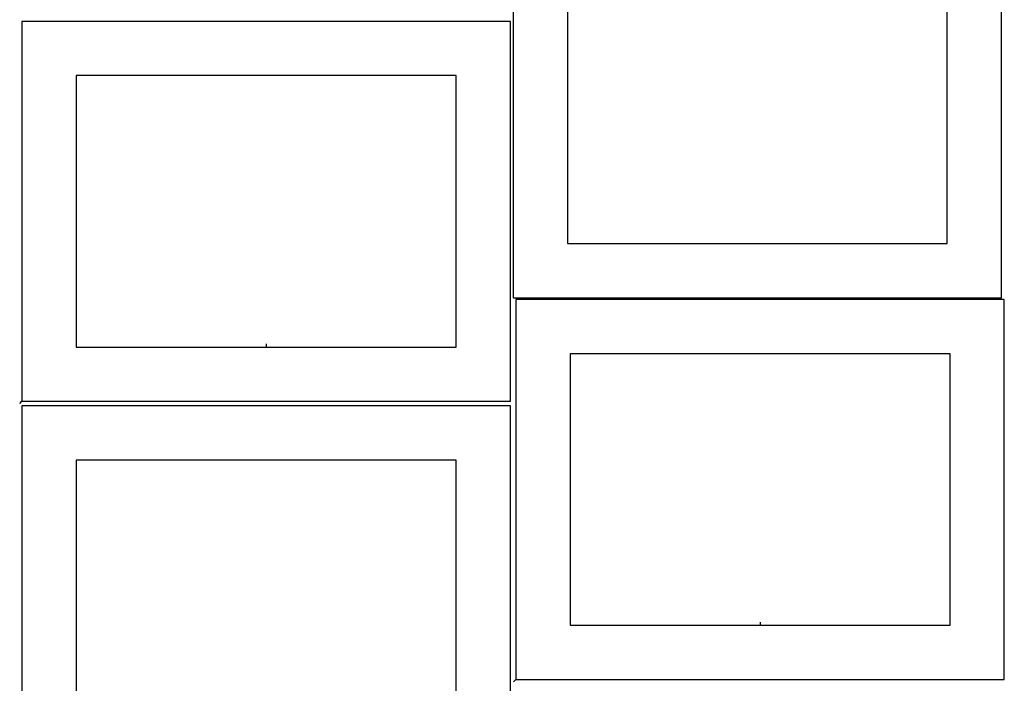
# Model space of a CAD drawing. Header units: millimetres. Extents: x 7 to 1493, y 8 to 2993.
# Tile 2 of 7: x 8 to 915, y 1522 to 2133. Entities that reach past the tile are written whole.
import ezdxf

# ---------------------------------------------------------------- set-up
doc = ezdxf.new("R2010")
doc.units = ezdxf.units.MM
doc.layers.add('CUT', color=7, linetype='CONTINUOUS', true_color=0x000000)
doc.layers.add('LEADIN', color=1, linetype='CONTINUOUS', true_color=0xff0000)

msp = doc.modelspace()

# ---------------------------------------------------------------- linework, layer by layer
at = {"layer": 'CUT'}
for points in [[(912.670631, 2227.048671), (462.670631, 2227.048671), (462.670631, 1877.048671), (912.670631, 1877.048671)], [(687.670631, 2177.048671), (512.670631, 2177.048671), (512.670631, 1927.048671), (862.670631, 1927.048671), (862.670631, 2177.048671)], [(10.146257, 1781.766462), (460.146257, 1781.766462), (460.146257, 2131.766462), (10.146257, 2131.766462)], [(235.146257, 1831.766462), (410.146257, 1831.766462), (410.146257, 2081.766462), (60.146257, 2081.766462), (60.146257, 1831.766462)], [(465.300798, 1525.49217), (915.300798, 1525.49217), (915.300798, 1875.49217), (465.300798, 1875.49217)], [(690.300798, 1575.49217), (865.300798, 1575.49217), (865.300798, 1825.49217), (515.300798, 1825.49217), (515.300798, 1575.49217)], [(10.146257, 1427.502424), (460.146257, 1427.502424), (460.146257, 1777.502424), (10.146257, 1777.502424)], [(235.146257, 1477.502424), (410.146257, 1477.502424), (410.146257, 1727.502424), (60.146257, 1727.502424), (60.146257, 1477.502424)]]:
    msp.add_lwpolyline(points, close=True, dxfattribs=at)
at = {"layer": 'LEADIN'}
for p, q in [((235.146257, 1834.766462), (235.146257, 1831.766462)), ((8.024937, 1779.645142), (10.146257, 1781.766462)), ((690.300798, 1578.49217), (690.300798, 1575.49217)), ((463.179478, 1523.37085), (465.300798, 1525.49217))]:
    msp.add_line(p, q, dxfattribs=at)

doc.saveas('drawing.dxf')
